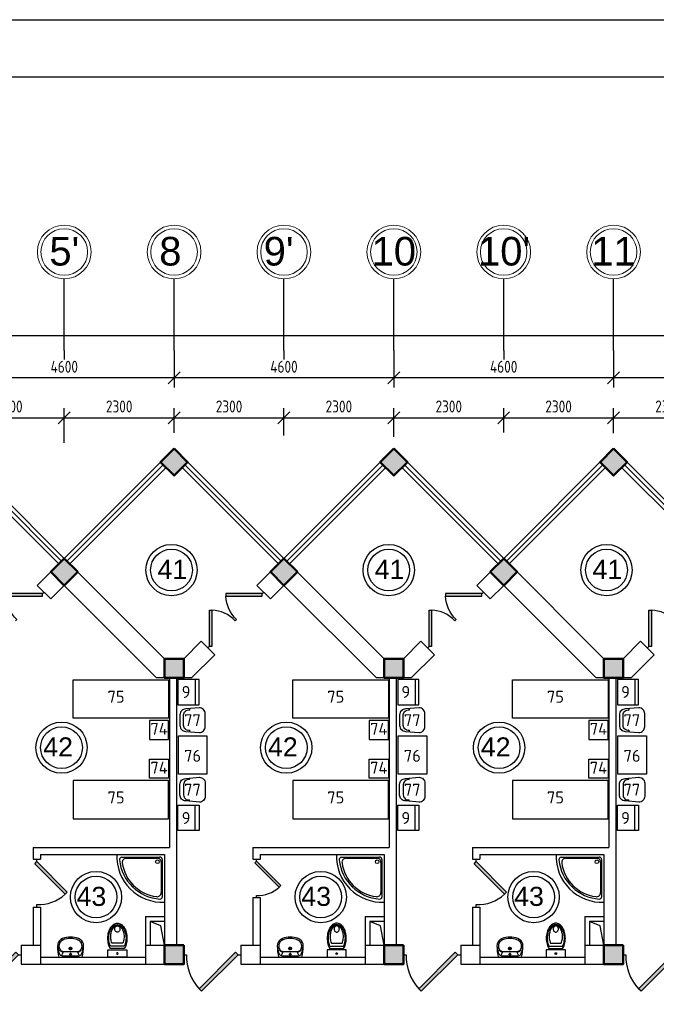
# Model space of a CAD drawing. Header units: millimetres. Extents: x 151654 to 877351, y 70322 to 154322.
# Tile 43 of 173: x 221739 to 235067, y 133701 to 154322. Entities that reach past the tile are written whole.
import ezdxf

# ---------------------------------------------------------------- set-up
doc = ezdxf.new("R2010")
doc.units = ezdxf.units.MM
doc.linetypes.add('ACAD_ISO04W100', pattern=[30, 24, -3, 0, -3])
for name, color, linetype in [('kolonn', 7, 'Continuous'), ('os', 253, 'Continuous'), ('su', 7, 'Continuous')]:
    doc.layers.add(name, color=color, linetype=linetype)
doc.layers.add('технологич.о', color=152, linetype='Continuous', lineweight=30)
doc.layers.add('ТХ', color=152, linetype='Continuous', lineweight=30)
doc.styles.add('GOST', font='isocpeur.ttf')
doc.styles.get("Standard").update_dxf_attribs({"font": 'arial.ttf'})
doc.styles.add('ГОСТ 2.304', font='CS_Gost2304.shx')
doc.dimstyles.new('СПДС', dxfattribs={"dimscale": 100, "dimtxt": 2.5, "dimasz": 2.5, "dimexe": 2, "dimexo": 0.625, "dimgap": 1, "dimtad": 1, "dimdec": 0, "dimtxsty": 'ГОСТ 2.304', "dimblk": 'OBLIQUE', "dimblk1": 'OBLIQUE', "dimblk2": 'OBLIQUE', "dimcen": 2.5, "dimdle": 2, "dimadec": 0, "dimazin": 2, "dimtfac": 0.75, "dimtdec": 4, "dimtmove": 1, "dimatfit": 3, "dimfxl": 1, "dimtfill": 1, "dimtolj": 1, "dimarcsym": 1})

# ---------------------------------------------------------------- blocks, each defined once
blk = doc.blocks.new('ghsdd')
at = {"ltscale": 50, "true_color": 0x757575}
h = blk.add_hatch(color=8, dxfattribs=at)
h.paths.add_polyline_path([(0, 200), (-200, 200), (-200, 0), (0, 0)])
h.paths.add_polyline_path([(200, 0), (200, 200), (0, 200), (0, 0)])
h.paths.add_polyline_path([(0, 0), (-200, 0), (-200, -200), (0, -200)])
h.paths.add_polyline_path([(0, 0), (0, -200), (200, -200), (200, 0)])
at = {"lineweight": 50, "ltscale": 50}
blk.add_lwpolyline([(200, 200), (200, -200), (-200, -200), (-200, 200), (200, 200)], dxfattribs=at)
blk = doc.blocks.new('jfgjhsdf')
blk.add_hatch(color=1).paths.add_polyline_path([(-593, 731), (-637, 687), (0, 50), (44, 94)])
at = {"color": 1}
for p, q in [((0, 1000), (0, 950)), ((0, 50), (0, 0))]:
    blk.add_line(p, q, dxfattribs=at)
blk.add_lwpolyline([(0, 50), (-637, 687), (-593, 731), (44, 94), (0, 50)], dxfattribs=at)
blk.add_arc((-33, 130), 821, 87.662, 132.9147, dxfattribs=at)
blk = doc.blocks.new('_Oblique')
at = {"color": 0, "linetype": 'ByBlock', "lineweight": -2}
blk.add_line((-0.5, -0.5), (0.5, 0.5), dxfattribs=at)
blk = doc.blocks.new('*D1106')
at = {"color": 0, "lineweight": -2, "transparency": 16777216}
for p, q in [((220372, 145642), (220372, 146183)), ((222672, 145462), (222672, 146183)), ((220172, 145983), (222872, 145983))]:
    blk.add_line(p, q, dxfattribs=at)
at = {"color": 0, "lineweight": -2, "transparency": 16777216, "xscale": 250, "yscale": 250, "zscale": 250, "rotation": 180}
blk.add_blockref('_Oblique', (220372, 145983), dxfattribs=at)
at = {"color": 0, "lineweight": -2, "transparency": 16777216, "xscale": 250, "yscale": 250, "zscale": 250}
blk.add_blockref('_Oblique', (222672, 145983), dxfattribs=at)
at = {"color": 0, "transparency": 16777216, "insert": (221522, 146222), "char_height": 250, "attachment_point": 5, "style": 'ГОСТ 2.304', "bg_fill": 3, "box_fill_scale": 1.1, "bg_fill_color": 256, "bg_fill_true_color": 13158600, "bg_fill_transparency": 0}
blk.add_mtext('\\A1;2300', dxfattribs=at)
blk = doc.blocks.new('*D1107')
at = {"color": 0, "lineweight": -2, "transparency": 16777216}
for p, q in [((222672, 145462), (222672, 146183)), ((224972, 145669), (224972, 146183)), ((222472, 145983), (225172, 145983))]:
    blk.add_line(p, q, dxfattribs=at)
at = {"color": 0, "lineweight": -2, "transparency": 16777216, "xscale": 250, "yscale": 250, "zscale": 250, "rotation": 180}
blk.add_blockref('_Oblique', (222672, 145983), dxfattribs=at)
at = {"color": 0, "lineweight": -2, "transparency": 16777216, "xscale": 250, "yscale": 250, "zscale": 250}
blk.add_blockref('_Oblique', (224972, 145983), dxfattribs=at)
at = {"color": 0, "transparency": 16777216, "insert": (223822, 146222), "char_height": 250, "attachment_point": 5, "style": 'ГОСТ 2.304', "bg_fill": 3, "box_fill_scale": 1.1, "bg_fill_color": 256, "bg_fill_true_color": 13158600, "bg_fill_transparency": 0}
blk.add_mtext('\\A1;2300', dxfattribs=at)
blk = doc.blocks.new('*D1108')
at = {"color": 0, "lineweight": -2, "transparency": 16777216}
for p, q in [((224972, 145669), (224972, 146183)), ((227272, 145615), (227272, 146183)), ((224772, 145983), (227472, 145983))]:
    blk.add_line(p, q, dxfattribs=at)
at = {"color": 0, "lineweight": -2, "transparency": 16777216, "xscale": 250, "yscale": 250, "zscale": 250, "rotation": 180}
blk.add_blockref('_Oblique', (224972, 145983), dxfattribs=at)
at = {"color": 0, "lineweight": -2, "transparency": 16777216, "xscale": 250, "yscale": 250, "zscale": 250}
blk.add_blockref('_Oblique', (227272, 145983), dxfattribs=at)
at = {"color": 0, "transparency": 16777216, "insert": (226122, 146222), "char_height": 250, "attachment_point": 5, "style": 'ГОСТ 2.304', "bg_fill": 3, "box_fill_scale": 1.1, "bg_fill_color": 256, "bg_fill_true_color": 13158600, "bg_fill_transparency": 0}
blk.add_mtext('\\A1;2300', dxfattribs=at)
blk = doc.blocks.new('*D1109')
at = {"color": 0, "lineweight": -2, "transparency": 16777216}
for p, q in [((227272, 145615), (227272, 146183)), ((229572, 145585), (229572, 146183)), ((227072, 145983), (229772, 145983))]:
    blk.add_line(p, q, dxfattribs=at)
at = {"color": 0, "lineweight": -2, "transparency": 16777216, "xscale": 250, "yscale": 250, "zscale": 250, "rotation": 180}
blk.add_blockref('_Oblique', (227272, 145983), dxfattribs=at)
at = {"color": 0, "lineweight": -2, "transparency": 16777216, "xscale": 250, "yscale": 250, "zscale": 250}
blk.add_blockref('_Oblique', (229572, 145983), dxfattribs=at)
at = {"color": 0, "transparency": 16777216, "insert": (228422, 146222), "char_height": 250, "attachment_point": 5, "style": 'ГОСТ 2.304', "bg_fill": 3, "box_fill_scale": 1.1, "bg_fill_color": 256, "bg_fill_true_color": 13158600, "bg_fill_transparency": 0}
blk.add_mtext('\\A1;2300', dxfattribs=at)
blk = doc.blocks.new('*D1110')
at = {"color": 0, "lineweight": -2, "transparency": 16777216}
for p, q in [((229572, 145585), (229572, 146183)), ((231872, 145675), (231872, 146183)), ((229372, 145983), (232072, 145983))]:
    blk.add_line(p, q, dxfattribs=at)
at = {"color": 0, "lineweight": -2, "transparency": 16777216, "xscale": 250, "yscale": 250, "zscale": 250, "rotation": 180}
blk.add_blockref('_Oblique', (229572, 145983), dxfattribs=at)
at = {"color": 0, "lineweight": -2, "transparency": 16777216, "xscale": 250, "yscale": 250, "zscale": 250}
blk.add_blockref('_Oblique', (231872, 145983), dxfattribs=at)
at = {"color": 0, "transparency": 16777216, "insert": (230722, 146222), "char_height": 250, "attachment_point": 5, "style": 'ГОСТ 2.304', "bg_fill": 3, "box_fill_scale": 1.1, "bg_fill_color": 256, "bg_fill_true_color": 13158600, "bg_fill_transparency": 0}
blk.add_mtext('\\A1;2300', dxfattribs=at)
blk = doc.blocks.new('*D1111')
at = {"color": 0, "lineweight": -2, "transparency": 16777216}
for p, q in [((231872, 145675), (231872, 146183)), ((234172, 145662), (234172, 146183)), ((231672, 145983), (234372, 145983))]:
    blk.add_line(p, q, dxfattribs=at)
at = {"color": 0, "lineweight": -2, "transparency": 16777216, "xscale": 250, "yscale": 250, "zscale": 250, "rotation": 180}
blk.add_blockref('_Oblique', (231872, 145983), dxfattribs=at)
at = {"color": 0, "lineweight": -2, "transparency": 16777216, "xscale": 250, "yscale": 250, "zscale": 250}
blk.add_blockref('_Oblique', (234172, 145983), dxfattribs=at)
at = {"color": 0, "transparency": 16777216, "insert": (233022, 146222), "char_height": 250, "attachment_point": 5, "style": 'ГОСТ 2.304', "bg_fill": 3, "box_fill_scale": 1.1, "bg_fill_color": 256, "bg_fill_true_color": 13158600, "bg_fill_transparency": 0}
blk.add_mtext('\\A1;2300', dxfattribs=at)
blk = doc.blocks.new('*D1112')
at = {"color": 0, "lineweight": -2, "transparency": 16777216}
for p, q in [((234172, 145662), (234172, 146183)), ((236472, 145583), (236472, 146183)), ((233972, 145983), (236672, 145983))]:
    blk.add_line(p, q, dxfattribs=at)
at = {"color": 0, "lineweight": -2, "transparency": 16777216, "xscale": 250, "yscale": 250, "zscale": 250, "rotation": 180}
blk.add_blockref('_Oblique', (234172, 145983), dxfattribs=at)
at = {"color": 0, "lineweight": -2, "transparency": 16777216, "xscale": 250, "yscale": 250, "zscale": 250}
blk.add_blockref('_Oblique', (236472, 145983), dxfattribs=at)
at = {"color": 0, "transparency": 16777216, "insert": (235322, 146222), "char_height": 250, "attachment_point": 5, "style": 'ГОСТ 2.304', "bg_fill": 3, "box_fill_scale": 1.1, "bg_fill_color": 256, "bg_fill_true_color": 13158600, "bg_fill_transparency": 0}
blk.add_mtext('\\A1;2300', dxfattribs=at)
blk = doc.blocks.new('*D1165')
at = {"color": 0, "lineweight": -2, "transparency": 16777216}
for p, q in [((234172, 147332), (234172, 146622)), ((238772, 147332), (238772, 146622)), ((238972, 146822), (233972, 146822))]:
    blk.add_line(p, q, dxfattribs=at)
at = {"color": 0, "lineweight": -2, "transparency": 16777216, "xscale": 250, "yscale": 250, "zscale": 250, "rotation": 180}
blk.add_blockref('_Oblique', (234172, 146822), dxfattribs=at)
at = {"color": 0, "lineweight": -2, "transparency": 16777216, "xscale": 250, "yscale": 250, "zscale": 250}
blk.add_blockref('_Oblique', (238772, 146822), dxfattribs=at)
at = {"color": 0, "transparency": 16777216, "insert": (236472, 147054), "char_height": 250, "attachment_point": 5, "style": 'ГОСТ 2.304', "bg_fill": 3, "box_fill_scale": 1.1, "bg_fill_color": 256, "bg_fill_true_color": 13158600, "bg_fill_transparency": 0}
blk.add_mtext('\\A1;4600', dxfattribs=at)
blk = doc.blocks.new('*D1166')
at = {"color": 0, "lineweight": -2, "transparency": 16777216}
for p, q in [((229572, 147332), (229572, 146622)), ((234172, 147332), (234172, 146622)), ((234372, 146822), (229372, 146822))]:
    blk.add_line(p, q, dxfattribs=at)
at = {"color": 0, "lineweight": -2, "transparency": 16777216, "xscale": 250, "yscale": 250, "zscale": 250, "rotation": 180}
blk.add_blockref('_Oblique', (229572, 146822), dxfattribs=at)
at = {"color": 0, "lineweight": -2, "transparency": 16777216, "xscale": 250, "yscale": 250, "zscale": 250}
blk.add_blockref('_Oblique', (234172, 146822), dxfattribs=at)
at = {"color": 0, "transparency": 16777216, "insert": (231872, 147054), "char_height": 250, "attachment_point": 5, "style": 'ГОСТ 2.304', "bg_fill": 3, "box_fill_scale": 1.1, "bg_fill_color": 256, "bg_fill_true_color": 13158600, "bg_fill_transparency": 0}
blk.add_mtext('\\A1;4600', dxfattribs=at)
blk = doc.blocks.new('*D1167')
at = {"color": 0, "lineweight": -2, "transparency": 16777216}
for p, q in [((224972, 147332), (224972, 146622)), ((229572, 147332), (229572, 146622)), ((229772, 146822), (224772, 146822))]:
    blk.add_line(p, q, dxfattribs=at)
at = {"color": 0, "lineweight": -2, "transparency": 16777216, "xscale": 250, "yscale": 250, "zscale": 250, "rotation": 180}
blk.add_blockref('_Oblique', (224972, 146822), dxfattribs=at)
at = {"color": 0, "lineweight": -2, "transparency": 16777216, "xscale": 250, "yscale": 250, "zscale": 250}
blk.add_blockref('_Oblique', (229572, 146822), dxfattribs=at)
at = {"color": 0, "transparency": 16777216, "insert": (227272, 147054), "char_height": 250, "attachment_point": 5, "style": 'ГОСТ 2.304', "bg_fill": 3, "box_fill_scale": 1.1, "bg_fill_color": 256, "bg_fill_true_color": 13158600, "bg_fill_transparency": 0}
blk.add_mtext('\\A1;4600', dxfattribs=at)
blk = doc.blocks.new('*D1168')
at = {"color": 0, "lineweight": -2, "transparency": 16777216}
for p, q in [((220372, 147332), (220372, 146622)), ((224972, 147332), (224972, 146622)), ((225172, 146822), (220172, 146822))]:
    blk.add_line(p, q, dxfattribs=at)
at = {"color": 0, "lineweight": -2, "transparency": 16777216, "xscale": 250, "yscale": 250, "zscale": 250, "rotation": 180}
blk.add_blockref('_Oblique', (220372, 146822), dxfattribs=at)
at = {"color": 0, "lineweight": -2, "transparency": 16777216, "xscale": 250, "yscale": 250, "zscale": 250}
blk.add_blockref('_Oblique', (224972, 146822), dxfattribs=at)
at = {"color": 0, "transparency": 16777216, "insert": (222672, 147054), "char_height": 250, "attachment_point": 5, "style": 'ГОСТ 2.304', "bg_fill": 3, "box_fill_scale": 1.1, "bg_fill_color": 256, "bg_fill_true_color": 13158600, "bg_fill_transparency": 0}
blk.add_mtext('\\A1;4600', dxfattribs=at)
blk = doc.blocks.new('*D1171')
at = {"color": 0, "lineweight": -2, "transparency": 16777216}
for p, q in [((210972, 147708), (298572, 147708)), ((211172, 147669), (211172, 147508)), ((298372, 147669), (298372, 147508))]:
    blk.add_line(p, q, dxfattribs=at)
at = {"color": 0, "lineweight": -2, "transparency": 16777216, "xscale": 250, "yscale": 250, "zscale": 250, "rotation": 180}
blk.add_blockref('_Oblique', (211172, 147708), dxfattribs=at)
at = {"color": 0, "lineweight": -2, "transparency": 16777216, "xscale": 250, "yscale": 250, "zscale": 250}
blk.add_blockref('_Oblique', (298372, 147708), dxfattribs=at)
at = {"color": 0, "transparency": 16777216, "insert": (254772, 147943), "char_height": 250, "attachment_point": 5, "style": 'ГОСТ 2.304', "bg_fill": 3, "box_fill_scale": 1.1, "bg_fill_color": 256, "bg_fill_true_color": 13158600, "bg_fill_transparency": 0}
blk.add_mtext('\\A1;87200', dxfattribs=at)
blk = doc.blocks.new('Podd_igl_as100x100')
for p, q in [((-54, 897), (-54, 104)), ((0, 1000), (0, 0)), ((-80, 808), (-80, 153)), ((0, 0), (-1000, 0)), ((-106, 50), (-891, 50)), ((-158, 74), (-799, 73))]:
    blk.add_line(p, q)
blk.add_circle((-152, 149), 37.8)
for centre, radius, start, end in [((-42, 42), 959, 87.5145, 182.4855), ((-22, 34), 914, 95.7508, 176.1666), ((-67, 71), 821, 97.4497, 172.9032), ((-160, 806), 80.2, 1.4931, 100.036), ((-109, 889), 55.4, 7.9715, 94.7418), ((-891, 93), 43.1, 176.352, 270.7469), ((-799, 157), 84.3, 169.7158, 269.999), ((-155, 149), 75.6, 267.8648, 3.2153), ((-107, 102), 52.6, 270.31, 1.996)]:
    blk.add_arc(centre, radius, start, end)
blk = doc.blocks.new('UniTAZZ_3')
for p, q in [((-293, -112), (-293, 112)), ((-230, -144), (-230, 144)), ((-178, -144), (-178, 144)), ((-152, 200), (-152, -200)), ((0, 200), (-152, 200)), ((0, -200), (0, 200)), ((-152, -200), (0, -200))]:
    blk.add_line(p, q)
blk.add_circle((-76, 0), 17)
for centre, radius, start, end in [((-581, 0), 131, 146.9765, 180), ((-581, 0), 131, 180, 213.0235), ((-493, -57), 235, 122.5078, 146.9765), ((-564, 0), 117, 146.9765, 180), ((-575, 0), 87.7, 145.7058, 180), ((-575, 0), 87.7, 180, 214.2942), ((-485, -51), 211, 122.5078, 146.9765), ((-610, 0), 46, 153.6325, 180), ((-610, 0), 46, 180, 206.3675), ((-600, -5), 56.5, 129.8827, 153.6325), ((-507, -46), 170, 121.2723, 145.7058), ((-594, -12), 66, 109.092, 129.8827), ((-435, -148), 343, 104.7867, 122.5078), ((-590, -23), 78.1, 90, 109.092), ((-433, -133), 308, 104.7867, 122.5078), ((-462, -121), 257, 104.1209, 121.2723), ((-590, -23), 78.1, 70.908, 90), ((-586, -12), 66, 50.1173, 70.908), ((-580, -5), 56.5, 26.3675, 50.1173), ((-571, 0), 46, 0, 26.3675), ((-571, 0), 46, 333.6325, 0), ((-432, -238), 378, 90, 104.1209), ((-397, -291), 491, 90, 104.7867), ((-399, -261), 441, 90, 104.7867), ((-432, -238), 378, 75.8791, 90), ((-399, -261), 441, 75.2133, 90), ((-397, -291), 491, 75.2133, 90), ((-403, -121), 257, 64.7964, 75.8791), ((-365, -133), 308, 63.9053, 75.2133), ((-359, -148), 343, 58.1489, 75.2133), ((-493, 57), 235, 213.0235, 237.4922), ((-564, 0), 117, 180, 213.0235), ((-485, 51), 211, 213.0235, 237.4922), ((-600, 5), 56.5, 206.3675, 230.1173), ((-507, 47), 170, 214.2942, 238.7277), ((-594, 12), 66, 230.1173, 250.908), ((-435, 148), 343, 237.4922, 255.2133), ((-590, 24), 78.1, 250.908, 270), ((-433, 132), 308, 237.4922, 255.2133), ((-462, 121), 257, 238.7277, 255.8791), ((-590, 24), 78.1, 270, 289.092), ((-586, 12), 66, 289.092, 309.8827), ((-580, 5), 56.5, 309.8827, 333.6325), ((-432, 238), 378, 255.8791, 270), ((-397, 291), 491, 255.2133, 270), ((-399, 261), 441, 255.2133, 270), ((-432, 238), 378, 270, 284.1209), ((-399, 261), 441, 270, 284.7867), ((-397, 291), 491, 270, 284.7867), ((-403, 121), 257, 284.1209, 295.2036), ((-365, 132), 308, 284.7867, 296.0947), ((-359, 148), 343, 284.7867, 301.8511)]:
    blk.add_arc(centre, radius, start, end)
blk = doc.blocks.new('UM_8')
for p, q in [((244, 0), (-244, 0)), ((-182, -45), (-146, -110)), ((175, -30), (-175, -30)), ((142, -120), (-132, -120)), ((35, -180), (-35, -180)), ((27, -61), (-27, -61)), ((0, -88), (0, -34)), ((0, -145), (0, -215)), ((182, -45), (146, -110))]:
    blk.add_line(p, q)
for centre, radius in [((0, -180), 27), ((0, -61), 17), ((0, -180), 17)]:
    blk.add_circle(centre, radius)
for centre, radius, start, end in [((-244, 0), 0.5, 90, 167.3206), ((244, 0), 0.5, 12.6794, 90), ((894, -257), 1167, 167.3206, 178.6525), ((68, -206), 330, 154.5977, 180.3349), ((-104, -233), 138, 141.0504, 245.2718), ((-175, -90), 60, 90, 154.5977), ((-104, -233), 148, 141.0504, 147.7493), ((-139, -232), 123, 98.7111, 129.9424), ((-139, -232), 113, 86.1548, 129.9424), ((139, -232), 113, 50.0576, 93.8452), ((139, -232), 123, 50.0576, 81.2889), ((104, -233), 138, 294.7282, 38.9496), ((175, -90), 60, 25.4023, 90), ((104, -233), 148, 32.2507, 38.9496), ((-68, -206), 330, 359.6651, 25.4023), ((-894, -257), 1167, 1.3475, 12.6794), ((-104, -234), 169, 178.312, 234.1043), ((-273, -229), 0.5, 358.312, 358.6525), ((-27, -71), 347, 239.6448, 267.5368), ((-27, -71), 317, 244.8898, 267.5368), ((0, 80), 470, 265.1692, 274.8308), ((27, -71), 317, 272.4632, 300.3552), ((27, -71), 347, 272.4632, 300.3552), ((104, -234), 169, 305.8957, 1.688), ((273, -229), 0.5, 181.3475, 181.688), ((0, 80), 500, 265.1692, 274.8308)]:
    blk.add_arc(centre, radius, start, end)
blk = doc.blocks.new('A$Ca3148104')
at = {"layer": 'ТХ', "ltscale": 10000}
for p, q in [((-198, 241), (-198, 212)), ((-77, -109), (-77, 110)), ((-198, -212), (-198, -241))]:
    blk.add_line(p, q, dxfattribs=at)
blk.add_lwpolyline([(0, 0), (0, -111, -0.414214), (-123, -234), (-407, -260, -0.414214), (-531, -137), (-531, 0), (-531, 137, -0.414214), (-407, 261), (-123, 235, -0.414214), (0, 111)], format="xyb", close=True, dxfattribs=at)
blk.add_lwpolyline([(0, 0), (0, -111, -0.414214), (-123, -234), (-407, -260, -0.414214), (-531, -137), (-531, 0), (-531, 137, -0.414214), (-407, 261), (-123, 235, -0.414214), (0, 111)], format="xyb", close=True, dxfattribs=at)
for centre, start, end in [((-184, 107), 1.5461, 97.8479), ((-184, 107), 1.5461, 97.8479), ((-184, -106), 262.1321, 358.4339), ((-184, -106), 262.1321, 358.4339)]:
    blk.add_arc(centre, 107, start, end, dxfattribs=at)

msp = doc.modelspace()

# ---------------------------------------------------------------- linework, layer by layer
for p, q in [((222672.2, 143038.4), (220372.2, 145338.4)), ((222672.2, 143038.4), (224972.2, 145338.4)), ((227272.2, 143038.4), (224972.2, 145338.4)), ((227272.2, 143038.4), (229572.2, 145338.4)), ((231872.2, 143038.4), (229572.2, 145338.4)), ((231872.2, 143038.4), (234172.2, 145338.4)), ((236472.2, 143038.4), (234172.2, 145338.4))]:
    msp.add_line(p, q)
at = {"color": 1}
for p, q in [((222615.6, 142981.8), (220598.5, 144999)), ((222728.8, 142981.8), (224745.9, 144999)), ((227215.6, 142981.8), (225198.5, 144999)), ((227328.8, 142981.8), (229345.9, 144999)), ((231815.6, 142981.8), (229798.5, 144999)), ((231928.8, 142981.8), (233945.9, 144999)), ((236415.6, 142981.8), (234398.5, 144999)), ((222559.1, 142925.3), (220541.9, 144942.4)), ((222785.3, 142925.3), (224802.5, 144942.4)), ((227159.1, 142925.3), (225141.9, 144942.4)), ((227385.3, 142925.3), (229402.5, 144942.4)), ((231759.1, 142925.3), (229741.9, 144942.4)), ((231985.3, 142925.3), (234002.5, 144942.4)), ((236359.1, 142925.3), (234341.9, 144942.4))]:
    msp.add_line(p, q, dxfattribs=at)
at = {"lineweight": 30}
for p, q in [((222106.5, 142472.7), (222672.2, 143038.4)), ((224772.2, 140938.4), (222672.2, 143038.4)), ((226706.5, 142472.7), (227272.2, 143038.4)), ((229372.2, 140938.4), (227272.2, 143038.4)), ((231306.5, 142472.7), (231872.2, 143038.4)), ((233972.2, 140938.4), (231872.2, 143038.4)), ((222389.4, 142189.9), (222106.5, 142472.7)), ((222389.4, 142189.9), (222672.2, 142472.7)), ((224606.5, 140538.4), (222672.2, 142472.7)), ((226989.4, 142189.9), (226706.5, 142472.7)), ((226989.4, 142189.9), (227272.2, 142472.7)), ((229206.5, 140538.4), (227272.2, 142472.7)), ((231589.4, 142189.9), (231306.5, 142472.7)), ((231589.4, 142189.9), (231872.2, 142472.7)), ((233806.5, 140538.4), (231872.2, 142472.7)), ((225172.2, 140938.4), (225539.8, 141306)), ((225822.6, 141023.1), (225539.8, 141306)), ((229772.2, 140938.4), (230139.8, 141306)), ((230422.6, 141023.1), (230139.8, 141306)), ((234372.2, 140938.4), (234739.8, 141306)), ((235022.6, 141023.1), (234739.8, 141306)), ((225172.2, 140938.4), (224772.2, 140938.4)), ((225337.9, 140538.4), (225822.6, 141023.1)), ((229772.2, 140938.4), (229372.2, 140938.4)), ((229937.9, 140538.4), (230422.6, 141023.1)), ((234372.2, 140938.4), (233972.2, 140938.4)), ((234537.9, 140538.4), (235022.6, 141023.1)), ((225337.9, 140538.4), (224606.5, 140538.4)), ((224872.2, 140538.4), (224872.2, 136988.4)), ((225022.2, 140538.4), (225022.2, 134938.4)), ((229937.9, 140538.4), (229206.5, 140538.4)), ((229472.2, 140538.4), (229472.2, 136988.4)), ((229622.2, 140538.4), (229622.2, 134938.4)), ((234537.9, 140538.4), (233806.5, 140538.4)), ((234072.2, 140538.4), (234072.2, 136988.4)), ((234222.2, 140538.4), (234222.2, 134938.4)), ((222022.2, 136988.4), (222022.2, 136738.4)), ((222022.2, 136988.4), (224872.2, 136988.4)), ((226622.2, 136988.4), (229472.2, 136988.4)), ((226622.2, 136988.4), (226622.2, 136738.4)), ((231222.2, 136988.4), (231222.2, 136738.4)), ((231222.2, 136988.4), (234072.2, 136988.4)), ((222022.2, 136738.4), (222172.2, 136738.4)), ((222172.2, 136838.4), (222172.2, 136738.4)), ((222172.2, 136838.4), (224772.2, 136838.4)), ((224772.2, 136838.4), (224772.2, 134938.4)), ((226622.2, 136738.4), (226772.2, 136738.4)), ((226772.2, 136838.4), (229372.2, 136838.4)), ((226772.2, 136838.4), (226772.2, 136738.4)), ((229372.2, 136838.4), (229372.2, 134938.4)), ((231222.2, 136738.4), (231372.2, 136738.4)), ((231372.2, 136838.4), (231372.2, 136738.4)), ((231372.2, 136838.4), (233972.2, 136838.4)), ((233972.2, 136838.4), (233972.2, 134938.4)), ((226622.2, 135938.4), (226622.2, 134938.4)), ((226622.2, 135938.4), (226772.2, 135938.4)), ((226772.2, 135938.4), (226772.2, 134538.4)), ((222022.2, 135738.4), (222172.2, 135738.4)), ((222022.2, 135738.4), (222022.2, 134938.4)), ((222172.2, 135738.4), (222172.2, 134538.4)), ((231222.2, 135738.4), (231372.2, 135738.4)), ((231222.2, 135738.4), (231222.2, 134938.4)), ((231372.2, 135738.4), (231372.2, 134538.4)), ((224372.2, 135538.4), (224372.2, 134538.4)), ((224372.2, 135538.4), (224772.2, 135538.4)), ((228972.2, 135538.4), (229372.2, 135538.4)), ((228972.2, 135538.4), (228972.2, 134538.4)), ((233572.2, 135538.4), (233572.2, 134538.4)), ((233572.2, 135538.4), (233972.2, 135538.4)), ((224772.2, 135438.4), (224472.2, 135438.4)), ((224472.2, 135438.4), (224472.2, 134938.4)), ((229372.2, 135438.4), (229072.2, 135438.4)), ((229072.2, 135438.4), (229072.2, 134938.4)), ((233972.2, 135438.4), (233672.2, 135438.4)), ((233672.2, 135438.4), (233672.2, 134938.4)), ((221772.2, 134938.4), (221772.2, 134538.4)), ((221772.2, 134938.4), (222172.2, 134938.4)), ((224372.2, 134938.4), (225172.2, 134938.4)), ((225172.2, 134938.4), (225172.2, 134538.4)), ((226372.2, 134938.4), (226772.2, 134938.4)), ((226372.2, 134938.4), (226372.2, 134538.4)), ((228972.2, 134938.4), (229772.2, 134938.4)), ((229772.2, 134938.4), (229772.2, 134538.4)), ((230972.2, 134938.4), (230972.2, 134538.4)), ((230972.2, 134938.4), (231372.2, 134938.4)), ((233572.2, 134938.4), (234372.2, 134938.4)), ((234372.2, 134938.4), (234372.2, 134538.4)), ((222172.2, 134688.4), (224372.2, 134688.4)), ((226772.2, 134688.4), (228972.2, 134688.4)), ((231372.2, 134688.4), (233572.2, 134688.4)), ((221772.2, 134538.4), (225172.2, 134538.4)), ((226372.2, 134538.4), (229772.2, 134538.4)), ((230972.2, 134538.4), (234372.2, 134538.4))]:
    msp.add_line(p, q, dxfattribs=at)
at = {"color": 5, "lineweight": 30}
msp.add_lwpolyline([(201204.1, 70322.5), (201204.1, 154322.5), (320004.1, 154322.5), (320004.1, 70322.5)], close=True, dxfattribs=at)
msp.add_lwpolyline([(205204.1, 71522.5), (205204.1, 153122.5), (318804.1, 153122.5), (318804.1, 71522.5)], close=True)
at = {"lineweight": 30}
for points in [[(225255, 145055.5), (224972.2, 145338.4), (224689.4, 145055.5), (224972.2, 144772.7)], [(229855, 145055.5), (229572.2, 145338.4), (229289.4, 145055.5), (229572.2, 144772.7)], [(234455, 145055.5), (234172.2, 145338.4), (233889.4, 145055.5), (234172.2, 144772.7)]]:
    msp.add_lwpolyline(points, close=True, dxfattribs=at)
for points in [[(224772.2, 134938.4), (224693.1, 135347), (224472.2, 135438.4)], [(229372.2, 134938.4), (229293.1, 135347), (229072.2, 135438.4)], [(233972.2, 134938.4), (233893.1, 135347), (233672.2, 135438.4)]]:
    msp.add_lwpolyline(points)
at = {"color": 1}
for centre, radius in [((224917, 142795.3), 537), ((229466, 142795.3), 537), ((234025.5, 142795.3), 537), ((224917, 142795.3), 437), ((229466, 142795.3), 437), ((234025.5, 142795.3), 437), ((222614.9, 139076.3), 537), ((227320, 139076.3), 537), ((231776.5, 139076.3), 537), ((222614.9, 139076.3), 437), ((227320, 139076.3), 437), ((231776.5, 139076.3), 437), ((223336.7, 135946.9), 537), ((223336.7, 135946.9), 437), ((228041.9, 135946.9), 537), ((228041.9, 135946.9), 437), ((232498.3, 135946.9), 537), ((232498.3, 135946.9), 437)]:
    msp.add_circle(centre, radius, dxfattribs=at)
at = {"layer": 'os'}
for p, q in [((222672.2, 147394.6), (222672.2, 148894.6)), ((224972.2, 147394.6), (224972.2, 148894.6)), ((227272.2, 147394.6), (227272.2, 148894.6)), ((229572.2, 147394.6), (229572.2, 148894.6)), ((231872.2, 147394.6), (231872.2, 148894.6)), ((234172.2, 147394.6), (234172.2, 148894.6))]:
    msp.add_line(p, q, dxfattribs=at)
at = {"layer": 'os', "linetype": 'ACAD_ISO04W100', "ltscale": 40}
for p, q in [((222672.2, 147394.6), (222672.2, 147135.6)), ((224972.2, 147394.6), (224972.2, 147135.6)), ((227272.2, 147394.6), (227272.2, 147135.6)), ((229572.2, 147394.6), (229572.2, 147135.6)), ((231872.2, 147394.6), (231872.2, 147135.6)), ((234172.2, 147394.6), (234172.2, 147135.6))]:
    msp.add_line(p, q, dxfattribs=at)
at = {"layer": 'os', "color": 0, "lineweight": 0}
for centre, radius in [((222672.2, 149457.1), 562.5), ((222672.2, 149457.1), 487.5), ((224972.2, 149457.1), 562.5), ((224972.2, 149457.1), 487.5), ((227272.2, 149457.1), 562.5), ((227272.2, 149457.1), 487.5), ((229572.2, 149457.1), 562.5), ((229572.2, 149457.1), 487.5), ((231872.2, 149457.1), 562.5), ((231872.2, 149457.1), 487.5), ((234172.2, 149457.1), 562.5), ((234172.2, 149457.1), 487.5)]:
    msp.add_circle(centre, radius, dxfattribs=at)
at = {"layer": 'технологич.о', "ltscale": 2}
for points in [[(225493.1, 139975.7), (225493.1, 140505.7), (225053.1, 140505.7), (225053.1, 139975.7)], [(225493.1, 139975.7), (225493.1, 140505.7), (225415.9, 140505.7), (225415.9, 139975.7)], [(230093.1, 139975.7), (230093.1, 140505.7), (229653.1, 140505.7), (229653.1, 139975.7)], [(230093.1, 139975.7), (230093.1, 140505.7), (230015.9, 140505.7), (230015.9, 139975.7)], [(234693.1, 139975.7), (234693.1, 140505.7), (234253.1, 140505.7), (234253.1, 139975.7)], [(234693.1, 139975.7), (234693.1, 140505.7), (234615.9, 140505.7), (234615.9, 139975.7)], [(225493.1, 137870.4), (225493.1, 137340.4), (225053.1, 137340.4), (225053.1, 137870.4)], [(225493.1, 137870.4), (225493.1, 137340.4), (225415.9, 137340.4), (225415.9, 137870.4)], [(230093.1, 137870.4), (230093.1, 137340.4), (229653.1, 137340.4), (229653.1, 137870.4)], [(230093.1, 137870.4), (230093.1, 137340.4), (230015.9, 137340.4), (230015.9, 137870.4)], [(234693.1, 137870.4), (234693.1, 137340.4), (234253.1, 137340.4), (234253.1, 137870.4)], [(234693.1, 137870.4), (234693.1, 137340.4), (234615.9, 137340.4), (234615.9, 137870.4)]]:
    msp.add_lwpolyline(points, close=True, dxfattribs=at)
at = {"layer": 'ТХ', "ltscale": 10000}
for points in [[(224857.3, 139696.7), (222857.3, 139696.7), (222857.3, 140496.7), (224857.3, 140496.7)], [(229457.3, 139696.7), (227457.3, 139696.7), (227457.3, 140496.7), (229457.3, 140496.7)], [(234057.3, 139696.7), (232057.3, 139696.7), (232057.3, 140496.7), (234057.3, 140496.7)], [(224857.3, 139646.7), (224457.3, 139646.7), (224457.3, 139246.7), (224857.3, 139246.7)], [(229457.3, 139646.7), (229057.3, 139646.7), (229057.3, 139246.7), (229457.3, 139246.7)], [(234057.3, 139646.7), (233657.3, 139646.7), (233657.3, 139246.7), (234057.3, 139246.7)], [(225060.4, 139323), (225660.4, 139323), (225660.4, 138523), (225060.4, 138523)], [(229660.4, 139323), (230260.4, 139323), (230260.4, 138523), (229660.4, 138523)], [(234260.4, 139323), (234860.4, 139323), (234860.4, 138523), (234260.4, 138523)], [(224857.3, 138438.4), (224457.3, 138438.4), (224457.3, 138838.4), (224857.3, 138838.4)], [(229457.3, 138438.4), (229057.3, 138438.4), (229057.3, 138838.4), (229457.3, 138838.4)], [(234057.3, 138438.4), (233657.3, 138438.4), (233657.3, 138838.4), (234057.3, 138838.4)], [(224857.3, 138388.4), (222857.3, 138388.4), (222857.3, 137588.4), (224857.3, 137588.4)], [(229457.3, 138388.4), (227457.3, 138388.4), (227457.3, 137588.4), (229457.3, 137588.4)], [(234057.3, 138388.4), (232057.3, 138388.4), (232057.3, 137588.4), (234057.3, 137588.4)]]:
    msp.add_lwpolyline(points, close=True, dxfattribs=at)

# ---------------------------------------------------------------- block references
for p, xscale, yscale, zscale, rotation in [((222247.9, 142331.3), -0.8461538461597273, 0.8461538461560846, 0.8461538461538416, 134.9999999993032), ((226847.9, 142331.3), -0.8461538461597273, 0.8461538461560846, 0.8461538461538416, 134.9999999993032), ((231447.9, 142331.3), -0.8461538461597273, 0.8461538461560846, 0.8461538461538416, 134.9999999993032), ((225681.2, 141164.6), 0.846153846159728, 0.846153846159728, 0.846153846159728, 314.9999999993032), ((230281.2, 141164.6), 0.846153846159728, 0.846153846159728, 0.846153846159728, 314.9999999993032), ((234881.2, 141164.6), 0.846153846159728, 0.846153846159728, 0.846153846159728, 314.9999999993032), ((226697.2, 136738.4), 0.8000000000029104, 0.8000000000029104, 0.8000000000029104, 180), ((221772.2, 134738.4), 1.200000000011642, 1.200000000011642, 1.200000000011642, 90), ((226372.2, 134738.4), 1.200000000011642, 1.200000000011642, 1.200000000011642, 90), ((230972.2, 134738.4), 1.200000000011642, 1.200000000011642, 1.200000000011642, 90), ((235572.2, 134738.4), 1.200000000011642, 1.200000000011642, 1.200000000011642, 90)]:
    msp.add_blockref('jfgjhsdf', p, dxfattribs=dict(xscale=xscale, yscale=yscale, zscale=zscale, rotation=rotation))
at = {"rotation": 180}
for p in [(222097.2, 136738.4), (231297.2, 136738.4)]:
    msp.add_blockref('jfgjhsdf', p, dxfattribs=at)
at = {"layer": 'kolonn', "rotation": 45}
for p in [(224972.2, 145055.5), (229572.2, 145055.5), (234172.2, 145055.5), (222672.2, 142755.5), (227272.2, 142755.5), (231872.2, 142755.5)]:
    msp.add_blockref('ghsdd', p, dxfattribs=at)
at = {"layer": 'kolonn'}
for p in [(224972.2, 140738.4), (229572.2, 140738.4), (234172.2, 140738.4), (224972.2, 134738.4), (229572.2, 134738.4), (234172.2, 134738.4)]:
    msp.add_blockref('ghsdd', p, dxfattribs=at)
at = {"layer": 'su'}
for name, p, rotation in [('Podd_igl_as100x100', (224772.2, 136838.4), 90), ('Podd_igl_as100x100', (229372.2, 136838.4), 90), ('Podd_igl_as100x100', (233972.2, 136838.4), 90), ('UniTAZZ_3', (228376.8, 134688.4), 270), ('UniTAZZ_3', (232963.5, 134688.4), 270), ('UM_8', (222803.3, 134688.4), 180), ('UM_8', (227403.3, 134688.4), 180), ('UM_8', (232003.3, 134688.4), 180)]:
    msp.add_blockref(name, p, dxfattribs=dict(at, rotation=rotation))
at = {"layer": 'su', "xscale": -1, "rotation": 90}
msp.add_blockref('UniTAZZ_3', (223784.7, 134688.4), dxfattribs=at)
at = {"layer": 'ТХ', "ltscale": 10000, "xscale": -1}
for p in [(225093.6, 139651.5), (229693.6, 139651.5), (234293.6, 139651.5)]:
    msp.add_blockref('A$Ca3148104', p, dxfattribs=at)
at = {"layer": 'ТХ', "ltscale": 10000, "rotation": 180}
for p in [(225093.6, 138194.6), (229693.6, 138194.6), (234293.6, 138194.6)]:
    msp.add_blockref('A$Ca3148104', p, dxfattribs=at)

# ---------------------------------------------------------------- texts
at = {"ltscale": 50}
for s, p in [("5'", (222359.7, 149173.5)), ('8', (224659.7, 149173.5)), ("9'", (226846.8, 149173.5)), ('10', (229105.5, 149173.5)), ("10'", (231333, 149173.5)), ('11', (233705.5, 149173.5))]:
    msp.add_text(s, height=600, dxfattribs=at).set_placement(p)
at = {"color": 1}
for s, p in [('41', (224623.8, 142610.1)), ('41', (229172.8, 142610.1)), ('41', (233732.4, 142610.1)), ('42', (222232.7, 138891.1)), ('42', (226937.8, 138891.1)), ('42', (231394.3, 138891.1)), ('43', (222930.5, 135761.8)), ('43', (227635.6, 135761.8)), ('43', (232092.1, 135761.8))]:
    msp.add_text(s, height=400, dxfattribs=at).set_placement(p)
at = {"style": 'GOST'}
for s, p in [('75', (223578, 140017.4)), ('9', (225130.3, 140117.9, 11.2)), ('75', (228178, 140017.4)), ('9', (229730.3, 140117.9, 11.2)), ('75', (232778, 140017.4)), ('9', (234330.3, 140117.9, 11.2)), ('77', (225181.9, 139525.8)), ('77', (229781.9, 139525.8)), ('77', (234381.9, 139525.8)), ('74', (224475.5, 139344.4)), ('74', (229075.5, 139344.4)), ('74', (233675.5, 139344.4)), ('76', (225181.9, 138780.5)), ('76', (229781.9, 138780.5)), ('76', (234381.9, 138780.5)), ('74', (224475.5, 138531.1)), ('74', (229075.5, 138531.1)), ('74', (233675.5, 138531.1)), ('77', (225181.9, 138070.2)), ('77', (229781.9, 138070.2)), ('77', (234381.9, 138070.2)), ('75', (223578, 137908.1)), ('75', (228178, 137908.1)), ('75', (232778, 137908.1)), ('9', (225130.3, 137478.2, 11.2)), ('9', (229730.3, 137478.2, 11.2)), ('9', (234330.3, 137478.2, 11.2))]:
    msp.add_text(s, height=250, dxfattribs=at).set_placement(p)

# ---------------------------------------------------------------- next in the draw order: dimensions: what is measured, and where the dimension line sits
for base, p1, p2, picture, middle in [((298372.2, 147708.5), (211172.2, 147731.3), (298372.2, 147731.3), '*D1171', (254772.2, 147943.2)), ((234172.2, 146822.1), (238772.2, 147394.6), (234172.2, 147394.6), '*D1165', (236472.2, 147054.4)), ((222672.2, 145982.6), (220372.2, 145579.5), (222672.2, 145399.6), '*D1106', (221522.2, 146222.4))]:
    dim = msp.add_linear_dim(base=base, p1=p1, p2=p2, dimstyle='СПДС')
    dim.commit()
    dim.dimension.update_dxf_attribs({"geometry": picture, "text_midpoint": middle})

# ---------------------------------------------------------------- next in the draw order: dimensions: what is measured, and where the dimension line sits
for base, p1, p2, picture, middle in [((229572.2, 146822.1), (234172.2, 147394.6), (229572.2, 147394.6), '*D1166', (231872.2, 147054.4)), ((224972.2, 145982.6), (222672.2, 145399.6), (224972.2, 145606.8), '*D1107', (223822.2, 146222.4))]:
    dim = msp.add_linear_dim(base=base, p1=p1, p2=p2, dimstyle='СПДС')
    dim.commit()
    dim.dimension.update_dxf_attribs({"geometry": picture, "text_midpoint": middle})

# ---------------------------------------------------------------- next in the draw order: dimensions: what is measured, and where the dimension line sits
for base, p1, p2, picture, middle in [((224972.2, 146822.1), (229572.2, 147394.6), (224972.2, 147394.6), '*D1167', (227272.2, 147054.4)), ((227272.2, 145982.6), (224972.2, 145606.8), (227272.2, 145552.9), '*D1108', (226122.2, 146222.4))]:
    dim = msp.add_linear_dim(base=base, p1=p1, p2=p2, dimstyle='СПДС')
    dim.commit()
    dim.dimension.update_dxf_attribs({"geometry": picture, "text_midpoint": middle})

# ---------------------------------------------------------------- next in the draw order: dimensions: what is measured, and where the dimension line sits
for base, p1, p2, picture, middle in [((220372.2, 146822.1), (224972.2, 147394.6), (220372.2, 147394.6), '*D1168', (222672.2, 147054.4)), ((229572.2, 145982.6), (227272.2, 145552.9), (229572.2, 145522), '*D1109', (228422.2, 146222.4))]:
    dim = msp.add_linear_dim(base=base, p1=p1, p2=p2, dimstyle='СПДС')
    dim.commit()
    dim.dimension.update_dxf_attribs({"geometry": picture, "text_midpoint": middle})

# ---------------------------------------------------------------- next in the draw order: dimensions: what is measured, and where the dimension line sits
dim = msp.add_linear_dim(base=(231872.2, 145982.6), p1=(229572.2, 145522), p2=(231872.2, 145612.5), dimstyle='СПДС')
dim.commit()
dim.dimension.update_dxf_attribs({"geometry": '*D1110', "text_midpoint": (230722.2, 146222.4)})

# ---------------------------------------------------------------- next in the draw order: dimensions: what is measured, and where the dimension line sits
dim = msp.add_linear_dim(base=(234172.2, 145982.6), p1=(231872.2, 145612.5), p2=(234172.2, 145599.4), dimstyle='СПДС')
dim.commit()
dim.dimension.update_dxf_attribs({"geometry": '*D1111', "text_midpoint": (233022.2, 146222.4)})

# ---------------------------------------------------------------- next in the draw order: dimensions: what is measured, and where the dimension line sits
dim = msp.add_linear_dim(base=(236472.2, 145982.6), p1=(234172.2, 145599.4), p2=(236472.2, 145520.6), dimstyle='СПДС')
dim.commit()
dim.dimension.update_dxf_attribs({"geometry": '*D1112', "text_midpoint": (235322.2, 146222.4)})

doc.saveas('drawing.dxf')
